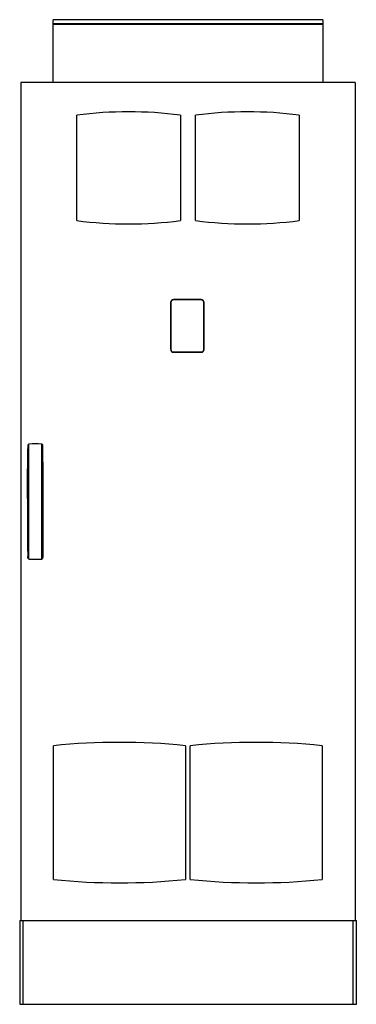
# Model space of a CAD drawing. Header units: millimetres. Extents: x 601 to 1406, y 198 to 2551.
import ezdxf

# ---------------------------------------------------------------- set-up
doc = ezdxf.new("R2010")
doc.units = ezdxf.units.MM
doc.header["$LTSCALE"] = 180.266816
doc.layers.get('0').update_dxf_attribs({"linetype": 'CONTINUOUS'})

msp = doc.modelspace()

# ---------------------------------------------------------------- linework, layer by layer
at = {"color": 7, "linetype": 'Continuous'}
for p, q in [((680.6, 2400.5), (680.6, 2550.5)), ((1325.6, 2550.5), (680.6, 2550.5)), ((1325.6, 2550.5), (1325.6, 2400.5)), ((1325.6, 2540.5), (680.6, 2540.5)), ((1325.6, 2539.2), (680.6, 2539.2)), ((603.1, 2400.5), (603.1, 398)), ((1403.1, 2400.5), (603.1, 2400.5)), ((1403.1, 2400.5), (1403.1, 398)), ((737.2, 2070.6), (737.2, 2322.4)), ((984.9, 2322.4), (984.9, 2070.6)), ((1021.2, 2070.6), (1021.2, 2322.4)), ((1268.9, 2322.4), (1268.9, 2070.6)), ((961.6, 1874.8), (962.2, 1875.1)), ((961.6, 1874.8), (961.6, 1762.5)), ((962.2, 1875.1), (962.2, 1762.6)), ((968.6, 1881.8), (968.2, 1881.1)), ((1034.9, 1881.1), (968.2, 1881.1)), ((1034.5, 1881.8), (968.6, 1881.8)), ((1034.5, 1881.8), (1034.9, 1881.1)), ((1040.9, 1762.6), (1040.9, 1875.1)), ((1041.5, 1874.8), (1040.9, 1875.1)), ((1041.5, 1762.7), (1041.5, 1874.8)), ((961.6, 1762.5), (962.2, 1762.6)), ((968.2, 1755.9), (968.2, 1756.6)), ((968.2, 1756.6), (1034.9, 1756.6)), ((968.2, 1755.9), (1034.7, 1755.9)), ((1034.7, 1755.9), (1034.9, 1756.6)), ((1041.5, 1762.7), (1040.9, 1762.6)), ((622.8, 1261.9), (622.8, 1536.8)), ((653.3, 1261.9), (653.3, 1536.8)), ((619.6, 1406.3), (619.6, 1333.6)), ((656.6, 1333.6), (656.6, 1406.3)), ((681.2, 496.1), (681.2, 815.9)), ((996.9, 815.9), (996.9, 496.1)), ((1008.2, 496.1), (1008.2, 815.9)), ((1323.9, 815.9), (1323.9, 496.1)), ((600.6, 398), (1405.6, 398)), ((600.6, 398), (600.6, 198)), ((609.2, 198), (609.2, 398)), ((1397, 398), (1397, 198)), ((1405.6, 198), (1405.6, 398)), ((600.6, 198), (1405.6, 198))]:
    msp.add_line(p, q, dxfattribs=at)
for centre, radius, start, end in [((861.1, 1365.5), 964.9, 82.6245, 97.3755), ((1145.1, 1365.5), 964.9, 82.6245, 97.3755), ((861.1, 3027.5), 964.9, 262.6245, 277.3755), ((1145.1, 3027.5), 964.9, 262.6245, 277.3755), ((968.6, 1874.8), 6.98, 90.0065, 179.9936), ((968.2, 1875.1), 6, 90.004, 179.996), ((1034.5, 1874.8), 7.01, 0.0065, 89.9936), ((1034.9, 1875.1), 6, 0.0066, 89.9935), ((968.2, 1762.5), 6.57, 180.0058, 269.9949), ((968.2, 1762.6), 6, 180.0058, 269.9949), ((1034.7, 1762.7), 6.82, 270.0058, 359.9949), ((1034.9, 1762.6), 6, 270.0058, 359.9949), ((638.1, 891.4), 645.5, 88.6461, 91.3539), ((13558.8, 1324), 12939.2, 179.95744, 180.24889), ((-12282.6, 1324), 12939.2, 359.75111, 0.04256), ((638.1, 1851.1), 589.4, 268.5171, 271.4829), ((839.1, -740.2), 1564.1, 84.2075, 95.7925), ((1166.1, -740.2), 1564.1, 84.2075, 95.7925), ((839.1, 2052.3), 1564.1, 264.2075, 275.7925), ((1166.1, 2052.3), 1564.1, 264.2075, 275.7925)]:
    msp.add_arc(centre, radius, start, end, dxfattribs=at)
for points in [[(619.6, 1406.3), (619.6, 1448.7), (619.5, 1491.1), (620.5, 1533.6)], [(656.6, 1406.3), (656.6, 1448.7), (656.6, 1491.1), (655.7, 1533.6)]]:
    msp.add_open_spline(points, degree=3, dxfattribs=at)
for points, knots in [([(620.5, 1533.6), (620.9, 1534.4), (621.7, 1535.5), (622.6, 1536.5), (622.8, 1536.8)], [0, 0, 0, 0, 0.728875, 1, 1, 1, 1]), ([(653.3, 1536.8), (653.6, 1536.5), (654.5, 1535.5), (655.3, 1534.4), (655.7, 1533.6)], [0, 0, 0, 0, 0.271123, 1, 1, 1, 1]), ([(622.8, 1261.9), (622.4, 1262.4), (621, 1264.1), (620, 1266.2), (619.7, 1267.8)], [0, 0, 0, 0, 0.279611, 1, 1, 1, 1]), ([(656.5, 1267.8), (656.4, 1267.3), (655.8, 1265.1), (654.5, 1263.2), (653.3, 1261.9)], [0, 0, 0, 0, 0.227555, 1, 1, 1, 1])]:
    msp.add_open_spline(points, degree=3, knots=knots, dxfattribs=at)

doc.saveas('drawing.dxf')
